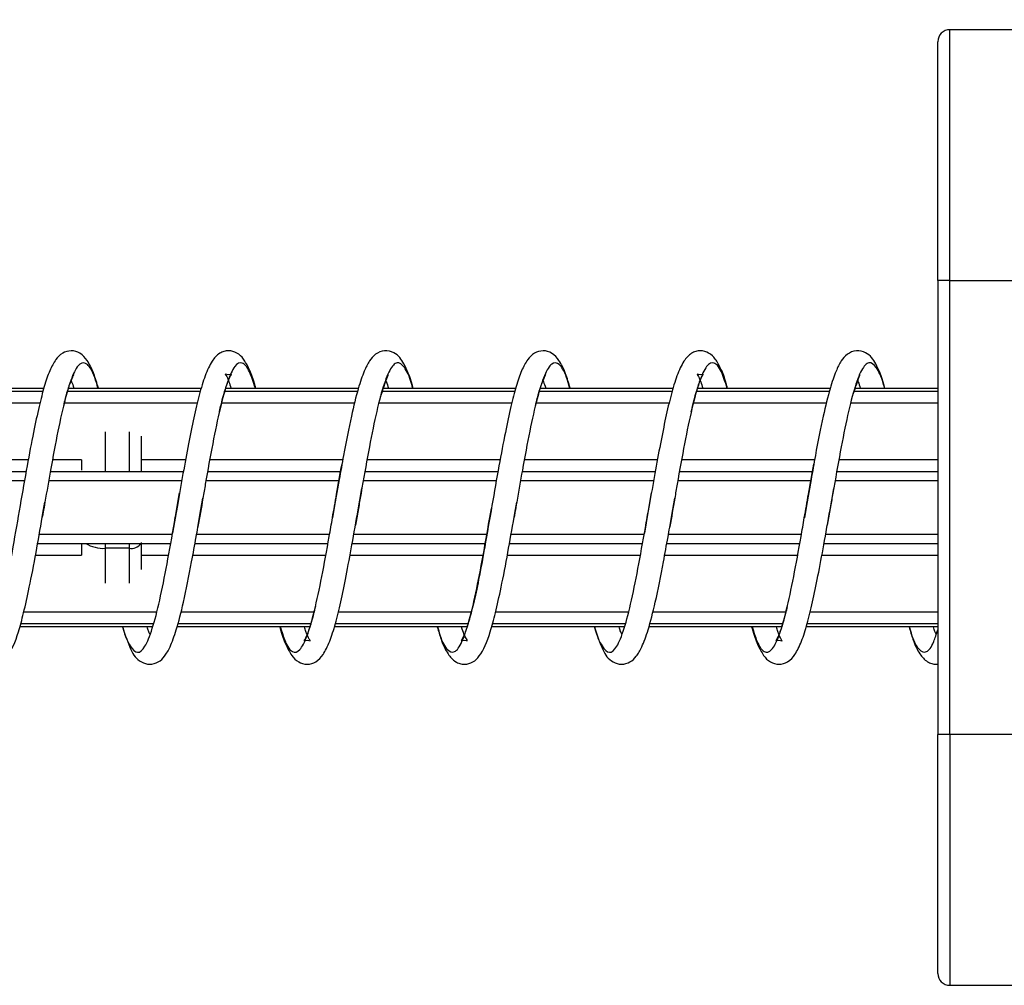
# Model space of a CAD drawing. Header units: millimetres. Extents: x 13 to 546, y 13 to 419.
# Tile 9 of 44: x 203 to 236, y 187 to 220. Entities that reach past the tile are written whole.
import ezdxf

# ---------------------------------------------------------------- set-up
doc = ezdxf.new("R2010")
doc.units = ezdxf.units.MM
doc.header["$LTSCALE"] = 2
doc.linetypes.add('SLD-Solid', pattern=[0])
doc.layers.add('DIMENSIONS', color=140, linetype='SLD-Solid', lineweight=25)
doc.styles.add('SLDTEXTSTYLE0', font='VERDANA.TTF')
doc.dimstyles.new('SLDDIMSTYLE1', dxfattribs={"dimtxt": 4.316016, "dimasz": 6.604, "dimexe": 0, "dimexo": 0.0625, "dimgap": 1.079004, "dimtad": 0, "dimtih": 1, "dimtoh": 1, "dimlfac": 1.25, "dimrnd": 1e-09, "dimzin": 4, "dimdsep": 46, "dimtxsty": 'SLDTEXTSTYLE0', "dimsah": 1, "dimcen": 0.09, "dimadec": 0, "dimazin": 1, "dimtfac": 1, "dimtofl": 0, "dimtmove": 0, "dimatfit": 3, "dimfxl": 0, "dimfrac": 2, "dimtolj": 1, "dimtzin": 12, "dimarcsym": 0})

# ---------------------------------------------------------------- blocks, each defined once
blk = doc.blocks.new('_D_2')
at = {"layer": 'DIMENSIONS'}
for p, q in [((166.548, 218.718), (166.548, 265.725)), ((286.548, 216.264), (286.548, 265.725)), ((166.548, 259.375), (209.512, 259.375)), ((215.36, 259.375), (213.911, 259.375)), ((213.911, 259.375), (213.911, 252.516)), ((228.186, 259.375), (229.635, 259.375)), ((229.635, 259.375), (229.635, 252.516)), ((286.548, 259.375), (234.034, 259.375)), ((213.911, 252.516), (215.36, 252.516)), ((229.635, 252.516), (228.186, 252.516))]:
    blk.add_line(p, q, dxfattribs=at)
for points in [[(166.548, 259.375), (173.152, 258.359), (173.152, 260.391)], [(286.548, 259.375), (279.944, 260.391), (279.944, 258.359)]]:
    blk.add_solid(points, dxfattribs=at)
at = {"layer": 'DIMENSIONS', "char_height": 4.2333, "attachment_point": 1, "style": 'SLDTEXTSTYLE0'}
for s, insert in [('150.0', (213.565, 265.718)), ('5.91', (215.36, 257.893))]:
    blk.add_mtext(s, dxfattribs=dict(at, insert=insert))

msp = doc.modelspace()

# ---------------------------------------------------------------- linework, layer by layer
for p, q in [((234.148, 210.9238), (234.148, 219.3238)), ((242.948, 219.3238), (234.148, 219.3238)), ((234.148, 210.9238), (233.748, 210.9238)), ((233.748, 210.9238), (233.748, 195.7238)), ((234.148, 195.7238), (234.148, 210.9238)), ((234.148, 210.9238), (242.948, 210.9238)), ((199.3529, 207.2237), (203.7879, 207.2237)), ((199.3868, 207.3238), (203.8138, 207.3238)), ((204.6108, 207.2237), (209.0566, 207.2237)), ((204.6424, 207.3238), (209.0873, 207.3238)), ((209.8746, 207.2237), (214.3208, 207.2237)), ((209.9025, 207.3238), (214.3476, 207.3238)), ((215.1529, 207.2237), (219.5879, 207.2237)), ((215.1868, 207.3238), (219.6138, 207.3238)), ((220.4108, 207.2237), (224.8566, 207.2237)), ((220.4424, 207.3238), (224.8873, 207.3238)), ((225.6746, 207.2237), (230.1208, 207.2237)), ((225.7025, 207.3238), (230.1476, 207.3238)), ((230.9529, 207.2237), (233.748, 207.2237)), ((230.9868, 207.3238), (233.748, 207.3238)), ((199.2381, 206.8337), (203.6866, 206.8337)), ((204.5005, 206.8337), (208.9545, 206.8337)), ((209.7659, 206.8337), (214.2233, 206.8337)), ((215.0381, 206.8337), (219.4866, 206.8337)), ((220.3005, 206.8337), (224.7545, 206.8337)), ((225.5659, 206.8337), (230.0233, 206.8337)), ((230.8381, 206.8337), (233.748, 206.8337)), ((205.8691, 205.8536), (205.8691, 204.5238)), ((206.6691, 205.8536), (206.6691, 204.5238)), ((203.2909, 204.9238), (198.8335, 204.9238)), ((205.0691, 204.9238), (204.0987, 204.9238)), ((208.5586, 204.9238), (207.0691, 204.9238)), ((213.822, 204.9238), (209.3636, 204.9238)), ((219.0909, 204.9238), (214.6335, 204.9238)), ((224.3586, 204.9238), (219.8987, 204.9238)), ((229.622, 204.9238), (225.1636, 204.9238)), ((233.748, 204.9238), (230.4335, 204.9238)), ((203.2173, 204.5238), (198.7622, 204.5238)), ((208.4839, 204.5238), (204.0257, 204.5238)), ((213.7505, 204.5238), (209.2921, 204.5238)), ((219.0173, 204.5238), (214.5622, 204.5238)), ((224.2839, 204.5238), (219.8257, 204.5238)), ((229.5505, 204.5238), (225.0921, 204.5238)), ((233.748, 204.5238), (230.3622, 204.5238)), ((203.1622, 204.2126), (198.7067, 204.2126)), ((208.4284, 204.2126), (203.9716, 204.2126)), ((213.6947, 204.2126), (209.2369, 204.2126)), ((213.705, 204.264), (213.5498, 203.3893)), ((218.9622, 204.2126), (214.5067, 204.2126)), ((224.2284, 204.2126), (219.7716, 204.2126)), ((229.4947, 204.2126), (225.0369, 204.2126)), ((229.505, 204.264), (229.3498, 203.3893)), ((233.748, 204.2126), (230.3067, 204.2126)), ((208.2439, 203.1591), (208.3576, 203.8158)), ((214.3379, 203.2516), (214.4613, 203.9578)), ((224.0439, 203.1591), (224.1576, 203.8158)), ((230.1379, 203.2516), (230.2613, 203.9578)), ((203.8047, 203.2526), (203.8479, 203.5007)), ((209.0719, 203.2554), (209.1377, 203.6373)), ((219.6047, 203.2526), (219.6479, 203.5007)), ((224.8719, 203.2554), (224.9377, 203.6373)), ((203.7605, 203.0029), (203.8047, 203.2526)), ((208.2429, 203.1592), (208.1218, 202.4671)), ((208.2838, 203.393), (208.2429, 203.1592)), ((208.9687, 202.6617), (209.0719, 203.2554)), ((213.5498, 203.3893), (213.4783, 202.9754)), ((214.3661, 203.4182), (214.2475, 202.7355)), ((219.5605, 203.0029), (219.6047, 203.2526)), ((224.0429, 203.1592), (223.9218, 202.4671)), ((224.0838, 203.393), (224.0429, 203.1592)), ((224.7687, 202.6617), (224.8719, 203.2554)), ((229.3498, 203.3893), (229.2783, 202.9754)), ((230.1661, 203.4182), (230.0475, 202.7355)), ((203.6047, 202.1238), (208.06, 202.1238)), ((203.6599, 202.4349), (208.116, 202.4349)), ((205.8691, 202.1238), (205.8691, 201.957)), ((206.6691, 202.1238), (206.6691, 201.957)), ((208.8735, 202.1238), (213.33, 202.1238)), ((208.9293, 202.4349), (213.3849, 202.4349)), ((214.139, 202.1238), (218.5959, 202.1238)), ((214.1939, 202.4349), (218.6502, 202.4349)), ((219.4047, 202.1238), (223.86, 202.1238)), ((219.4599, 202.4349), (223.916, 202.4349)), ((224.6735, 202.1238), (229.13, 202.1238)), ((224.7293, 202.4349), (229.1849, 202.4349)), ((229.939, 202.1238), (233.748, 202.1238)), ((229.9939, 202.4349), (233.748, 202.4349)), ((206.6691, 201.957), (205.8691, 201.957)), ((205.8691, 201.957), (205.8691, 200.7939)), ((206.6691, 201.957), (206.6691, 200.7939)), ((203.5324, 201.7238), (205.0691, 201.7238)), ((207.0691, 201.7238), (207.988, 201.7238)), ((208.8007, 201.7238), (213.2578, 201.7238)), ((214.0643, 201.7238), (218.5231, 201.7238)), ((219.3324, 201.7238), (223.788, 201.7238)), ((224.6007, 201.7238), (229.0578, 201.7238)), ((229.8643, 201.7238), (233.748, 201.7238)), ((207.5838, 199.8138), (203.1381, 199.8138)), ((212.8569, 199.8138), (208.3987, 199.8138)), ((218.121, 199.8138), (213.6678, 199.8138)), ((223.3838, 199.8138), (218.9381, 199.8138)), ((228.6569, 199.8138), (224.1987, 199.8138)), ((233.748, 199.8138), (229.4678, 199.8138)), ((207.4371, 199.3238), (203.0061, 199.3238)), ((207.4731, 199.4238), (203.0332, 199.4238)), ((212.7161, 199.3238), (208.2715, 199.3238)), ((212.7453, 199.4238), (208.2975, 199.4238)), ((217.9791, 199.3238), (213.5383, 199.3238)), ((218.0125, 199.4238), (213.5706, 199.4238)), ((223.2371, 199.3238), (218.8061, 199.3238)), ((223.2731, 199.4238), (218.8332, 199.4238)), ((228.5161, 199.3238), (224.0715, 199.3238)), ((228.5453, 199.4238), (224.0975, 199.4238)), ((233.748, 199.3238), (229.3383, 199.3238)), ((233.748, 199.4238), (229.3706, 199.4238)), ((234.148, 195.7238), (233.748, 195.7238)), ((234.148, 195.7238), (234.148, 187.3238)), ((242.948, 195.7238), (234.148, 195.7238)), ((234.148, 187.3238), (242.948, 187.3238))]:
    msp.add_line(p, q)
for centre, radius, start, end in [((234.148, 218.9238), 0.4, 90, 180), ((205.8175, 203.1264), 1.1706, 238.93477, 272.52718), ((206.7375, 202.3475), 0.3965, 260.05903, 325.63985), ((234.148, 187.7238), 0.4, 180, 270)]:
    msp.add_arc(centre, radius, start, end)
for points, knots in [([(233.748, 210.9238), (233.748, 213.0454), (233.748, 215.0804), (233.748, 218.0809), (233.748, 218.9238), (233.748, 218.9238)], [0, 0, 0, 0, 0.5, 0.5, 1, 1, 1, 1]), ([(205.6383, 207.3238), (205.5885, 207.4906), (205.4754, 207.869), (205.2768, 208.2469), (205.078, 208.4869), (204.734, 208.6057), (204.3901, 208.4928), (204.1998, 208.2782), (204.0036, 207.9172), (203.8235, 207.3918), (203.6494, 206.7097), (203.4579, 205.8246), (203.244, 204.6917), (203.0952, 203.8399), (203.0167, 203.3903)], [0, 0, 0, 0, 0.07283482, 0.16521238, 0.24303131, 0.29893162, 0.35246942, 0.42314948, 0.50645073, 0.59184206, 0.67913267, 0.77374288, 0.880581, 1, 1, 1, 1]), ([(210.9061, 207.3238), (210.8919, 207.3776), (210.8239, 207.6349), (210.6941, 207.9655), (210.5102, 208.2977), (210.3195, 208.4962), (210.0508, 208.5879), (209.8237, 208.5522), (209.6293, 208.4581), (209.4247, 208.2274), (209.2115, 207.7697), (209.0156, 207.1192), (208.834, 206.3504), (208.657, 205.4604), (208.4692, 204.4568), (208.3461, 203.7505), (208.2838, 203.393)], [0, 0, 0, 0, 0.02160629, 0.10326055, 0.1803059, 0.24604866, 0.2980723, 0.32390155, 0.35594397, 0.43870261, 0.53716096, 0.63128271, 0.72227752, 0.81220181, 0.90493879, 1, 1, 1, 1]), ([(216.1758, 207.3238), (216.1681, 207.353), (216.075, 207.7073), (215.889, 208.1273), (215.6551, 208.488), (215.211, 208.608), (214.8854, 208.4609), (214.7023, 208.2312), (214.5253, 207.8833), (214.3261, 207.2914), (214.0953, 206.3555), (213.8859, 205.298), (213.7522, 204.5339), (213.705, 204.264)], [0, 0, 0, 0, 0.0127687, 0.1547139, 0.2732525, 0.3337549, 0.398301, 0.4702841, 0.5529732, 0.654923, 0.778007, 0.9216022, 1, 1, 1, 1]), ([(221.4383, 207.3238), (221.3885, 207.4906), (221.2754, 207.869), (221.0768, 208.2469), (220.878, 208.4869), (220.534, 208.6057), (220.1901, 208.4928), (219.9998, 208.2782), (219.8036, 207.9172), (219.6235, 207.3918), (219.4494, 206.7097), (219.2579, 205.8246), (219.044, 204.6917), (218.8952, 203.8399), (218.8167, 203.3903)], [0, 0, 0, 0, 0.07283482, 0.16521238, 0.24303131, 0.29893162, 0.35246942, 0.42314948, 0.50645073, 0.59184206, 0.67913267, 0.77374288, 0.880581, 1, 1, 1, 1]), ([(226.7061, 207.3238), (226.6919, 207.3776), (226.6239, 207.6349), (226.4941, 207.9655), (226.3102, 208.2977), (226.1195, 208.4962), (225.8508, 208.5879), (225.6237, 208.5522), (225.4293, 208.4581), (225.2247, 208.2274), (225.0115, 207.7697), (224.8156, 207.1192), (224.634, 206.3504), (224.457, 205.4604), (224.2692, 204.4568), (224.1461, 203.7505), (224.0838, 203.393)], [0, 0, 0, 0, 0.02160629, 0.10326055, 0.1803059, 0.24604866, 0.2980723, 0.32390155, 0.35594397, 0.43870261, 0.53716096, 0.63128271, 0.72227752, 0.81220181, 0.90493879, 1, 1, 1, 1]), ([(231.9758, 207.3238), (231.9681, 207.353), (231.875, 207.7073), (231.689, 208.1273), (231.4551, 208.488), (231.011, 208.608), (230.6854, 208.4609), (230.5023, 208.2312), (230.3253, 207.8833), (230.1261, 207.2914), (229.8953, 206.3555), (229.6859, 205.298), (229.5522, 204.5339), (229.505, 204.264)], [0, 0, 0, 0, 0.0127687, 0.1547139, 0.2732525, 0.3337549, 0.398301, 0.4702841, 0.5529732, 0.654923, 0.778007, 0.9216022, 1, 1, 1, 1]), ([(205.6237, 207.3238), (205.5881, 207.4477), (205.4705, 207.8568), (205.2705, 208.1652), (205.0216, 208.2027), (204.7765, 207.7997), (204.5297, 207.0172), (204.281, 205.9143), (204.0559, 204.6981), (203.9111, 203.8617), (203.8485, 203.5006)], [0, 0, 0, 0, 0.0604137, 0.19937959, 0.33872168, 0.477498, 0.61652435, 0.75582326, 0.89458438, 1, 1, 1, 1]), ([(210.8942, 207.3238), (210.8294, 207.5227), (210.6822, 207.9747), (210.4551, 208.2253), (210.2068, 208.114), (209.9595, 207.579), (209.7145, 206.6806), (209.4659, 205.4918), (209.2742, 204.426), (209.1652, 203.7937), (209.1383, 203.6372)], [0, 0, 0, 0, 0.1102436, 0.2505474, 0.3913444, 0.5319927, 0.6723042, 0.8131594, 0.953739, 1, 1, 1, 1]), ([(216.1652, 207.3238), (216.1545, 207.3645), (216.0616, 207.7182), (215.8841, 208.0564), (215.6382, 208.2447), (215.3927, 207.9773), (215.1435, 207.318), (214.8977, 206.3115), (214.6522, 205.0502), (214.473, 204.0343), (214.3784, 203.4894), (214.3661, 203.4182)], [0, 0, 0, 0, 0.0179059, 0.1555313, 0.2927045, 0.4297953, 0.5674349, 0.7045632, 0.8416915, 0.9793311, 1, 1, 1, 1]), ([(221.4237, 207.3238), (221.3881, 207.4477), (221.2705, 207.8568), (221.0705, 208.1652), (220.8216, 208.2027), (220.5765, 207.7997), (220.3297, 207.0172), (220.081, 205.9143), (219.8559, 204.6981), (219.7111, 203.8617), (219.6485, 203.5006)], [0, 0, 0, 0, 0.0604137, 0.1993796, 0.3387217, 0.477498, 0.6165244, 0.7558233, 0.8945844, 1, 1, 1, 1]), ([(226.6942, 207.3238), (226.6294, 207.5227), (226.4822, 207.9747), (226.2551, 208.2253), (226.0068, 208.114), (225.7595, 207.579), (225.5145, 206.6806), (225.2659, 205.4918), (225.0742, 204.426), (224.9652, 203.7937), (224.9383, 203.6372)], [0, 0, 0, 0, 0.1102436, 0.2505474, 0.3913444, 0.5319927, 0.6723042, 0.8131594, 0.953739, 1, 1, 1, 1]), ([(231.9652, 207.3238), (231.9545, 207.3645), (231.8616, 207.7182), (231.6841, 208.0564), (231.4382, 208.2447), (231.1927, 207.9773), (230.9435, 207.318), (230.6977, 206.3115), (230.4522, 205.0502), (230.273, 204.0343), (230.1784, 203.4894), (230.1661, 203.4182)], [0, 0, 0, 0, 0.0179059, 0.1555313, 0.2927045, 0.4297953, 0.5674349, 0.7045632, 0.8416915, 0.9793311, 1, 1, 1, 1]), ([(204.4917, 206.7985), (204.5112, 206.8781), (204.5818, 207.1656), (204.6882, 207.4903), (204.8075, 207.7461), (204.8166, 207.7692), (204.8203, 207.7786)], [0, 0, 0, 0, 0.1274059, 0.4603613, 0.7809513, 1, 1, 1, 1]), ([(209.6932, 206.5342), (209.7109, 206.6121), (209.7858, 206.9409), (209.9083, 207.3587), (210.0366, 207.708), (210.1269, 207.8101), (210.0049, 207.7551), (209.8574, 207.808), (209.9135, 207.7587), (209.989, 207.6019), (210.0554, 207.397), (210.0791, 207.3238)], [0, 0, 0, 0, 0.0497681, 0.2101412, 0.3755308, 0.5123845, 0.6059771, 0.6905133, 0.7988443, 0.9281545, 1, 1, 1, 1]), ([(215.0856, 207.0249), (215.1682, 207.2749), (215.3097, 207.7031), (215.3392, 207.7468), (215.3515, 207.7649)], [0, 0, 0, 0, 0.5835701, 1, 1, 1, 1]), ([(220.2917, 206.7985), (220.3112, 206.8781), (220.3818, 207.1656), (220.4882, 207.4903), (220.6075, 207.7461), (220.6166, 207.7692), (220.6203, 207.7786)], [0, 0, 0, 0, 0.1274059, 0.4603613, 0.7809513, 1, 1, 1, 1]), ([(225.4932, 206.5342), (225.5109, 206.6121), (225.5858, 206.9409), (225.7083, 207.3587), (225.8366, 207.708), (225.9269, 207.8101), (225.8049, 207.7551), (225.6574, 207.808), (225.7135, 207.7587), (225.789, 207.6019), (225.8554, 207.397), (225.8791, 207.3238)], [0, 0, 0, 0, 0.0497681, 0.2101412, 0.3755308, 0.5123845, 0.6059771, 0.6905133, 0.7988443, 0.9281545, 1, 1, 1, 1]), ([(230.8856, 207.0249), (230.9682, 207.2749), (231.1097, 207.7031), (231.1392, 207.7468), (231.1515, 207.7649)], [0, 0, 0, 0, 0.5835701, 1, 1, 1, 1]), ([(204.7277, 207.5627), (204.7488, 207.5201), (204.7749, 207.4677), (204.8095, 207.3467), (204.8161, 207.3238)], [0, 0, 0, 0, 0.8102139, 1, 1, 1, 1]), ([(215.2584, 207.5791), (215.2666, 207.5627), (215.292, 207.5116), (215.3253, 207.3997), (215.3479, 207.3238)], [0, 0, 0, 0, 0.3208527, 1, 1, 1, 1]), ([(220.5277, 207.5627), (220.5488, 207.5201), (220.5749, 207.4677), (220.6095, 207.3467), (220.6161, 207.3238)], [0, 0, 0, 0, 0.8102139, 1, 1, 1, 1]), ([(231.0584, 207.5791), (231.0666, 207.5627), (231.092, 207.5116), (231.1253, 207.3997), (231.1479, 207.3238)], [0, 0, 0, 0, 0.3208527, 1, 1, 1, 1]), ([(207.0691, 205.7127), (207.0691, 205.7126), (207.0691, 205.7123), (207.0691, 205.4608), (207.0691, 204.9968), (207.0691, 204.6319), (207.0691, 204.5238)], [0, 0, 0, 0, 0.1276745, 0.4879382, 0.8482019, 1, 1, 1, 1]), ([(205.0691, 204.9238), (205.0691, 204.828), (205.0691, 204.7298), (205.0691, 204.5803), (205.0691, 204.5768)], [0, 0, 0, 0, 0.9762664, 1, 1, 1, 1]), ([(213.4776, 202.9755), (213.5233, 203.2415), (213.629, 203.856), (213.7359, 204.4456), (213.7965, 204.7799)], [0, 0, 0, 0, 0.4328929, 1, 1, 1, 1]), ([(229.2776, 202.9755), (229.3233, 203.2415), (229.429, 203.856), (229.5359, 204.4456), (229.5965, 204.7799)], [0, 0, 0, 0, 0.4328929, 1, 1, 1, 1]), ([(203.8485, 203.5006), (203.8286, 203.3861), (203.7995, 203.219), (203.7703, 203.0545), (203.7612, 203.0028)], [0, 0, 0, 0, 0.6855895, 1, 1, 1, 1]), ([(209.1383, 203.6372), (209.0836, 203.3139), (209.0275, 202.9822), (208.9708, 202.6695), (208.9694, 202.6616)], [0, 0, 0, 0, 0.9746985, 1, 1, 1, 1]), ([(219.6485, 203.5006), (219.6286, 203.3861), (219.5995, 203.219), (219.5703, 203.0545), (219.5612, 203.0028)], [0, 0, 0, 0, 0.6855895, 1, 1, 1, 1]), ([(224.9383, 203.6372), (224.8836, 203.3139), (224.8275, 202.9822), (224.7708, 202.6695), (224.7694, 202.6616)], [0, 0, 0, 0, 0.9746985, 1, 1, 1, 1]), ([(203.0167, 203.3903), (202.9355, 202.9213), (202.7846, 202.0486), (202.5844, 200.9407), (202.4019, 200.107), (202.245, 199.4986), (202.1076, 199.0977), (202.013, 198.8849), (201.9575, 198.8401), (202.1048, 198.8927), (202.2271, 198.8351), (202.1351, 198.9543), (202.0566, 199.1296), (202.0026, 199.3234), (202.0025, 199.3238)], [0, 0, 0, 0, 0.1423745, 0.2649443, 0.3694597, 0.4617893, 0.5489586, 0.6301518, 0.6981723, 0.7512522, 0.8100185, 0.8959484, 0.9997957, 1, 1, 1, 1]), ([(206.4521, 199.3238), (206.4533, 199.3191), (206.5368, 198.9922), (206.7048, 198.6498), (206.9501, 198.399), (207.1962, 198.6105), (207.4453, 199.2176), (207.6906, 200.1815), (207.9369, 201.4146), (208.123, 202.4587), (208.2245, 203.0466), (208.2439, 203.1591)], [0, 0, 0, 0, 0.0020155, 0.140211, 0.2778554, 0.4155825, 0.5537637, 0.691378, 0.8291576, 0.9673103, 1, 1, 1, 1]), ([(211.7138, 199.3238), (211.7182, 199.3067), (211.779, 199.0705), (211.9041, 198.7388), (212.0997, 198.3674), (212.2901, 198.1551), (212.634, 198.0417), (212.978, 198.161), (213.177, 198.3983), (213.3888, 198.8162), (213.5762, 199.4145), (213.7555, 200.1478), (213.9378, 201.0367), (214.1362, 202.0929), (214.2693, 202.8574), (214.3379, 203.2516)], [0, 0, 0, 0, 0.0066439, 0.09197892, 0.17522525, 0.2458587, 0.2993612, 0.35522465, 0.43299227, 0.52530892, 0.61575474, 0.70524068, 0.79694961, 0.89528307, 1, 1, 1, 1]), ([(216.9964, 199.3238), (217.0214, 199.2329), (217.1285, 198.8449), (217.3187, 198.5209), (217.567, 198.4221), (217.8119, 198.7699), (218.0597, 199.5031), (218.3075, 200.5672), (218.5525, 201.8685), (218.7178, 202.8195), (218.8006, 203.2958)], [0, 0, 0, 0, 0.0418871, 0.1787936, 0.315845, 0.4524161, 0.5893968, 0.7263775, 0.8629486, 1, 1, 1, 1]), ([(218.8167, 203.3903), (218.7355, 202.9213), (218.5846, 202.0486), (218.3844, 200.9407), (218.2019, 200.107), (218.045, 199.4986), (217.9076, 199.0977), (217.813, 198.8849), (217.7575, 198.8401), (217.9048, 198.8927), (218.0271, 198.8351), (217.9351, 198.9543), (217.8566, 199.1296), (217.8026, 199.3234), (217.8025, 199.3238)], [0, 0, 0, 0, 0.1423745, 0.2649443, 0.3694597, 0.4617893, 0.5489586, 0.6301518, 0.6981723, 0.7512522, 0.8100185, 0.8959484, 0.9997957, 1, 1, 1, 1]), ([(222.2521, 199.3238), (222.2533, 199.3191), (222.3368, 198.9922), (222.5048, 198.6498), (222.7501, 198.399), (222.9962, 198.6105), (223.2453, 199.2176), (223.4906, 200.1815), (223.7369, 201.4146), (223.923, 202.4587), (224.0245, 203.0466), (224.0439, 203.1591)], [0, 0, 0, 0, 0.0020155, 0.140211, 0.2778554, 0.4155825, 0.5537637, 0.691378, 0.8291576, 0.9673103, 1, 1, 1, 1]), ([(227.5138, 199.3238), (227.5182, 199.3067), (227.579, 199.0705), (227.7041, 198.7388), (227.8997, 198.3674), (228.0901, 198.1551), (228.434, 198.0417), (228.778, 198.161), (228.977, 198.3983), (229.1888, 198.8162), (229.3762, 199.4145), (229.5555, 200.1478), (229.7378, 201.0367), (229.9362, 202.0929), (230.0693, 202.8574), (230.1379, 203.2516)], [0, 0, 0, 0, 0.0066439, 0.0919789, 0.1752252, 0.2458587, 0.2993612, 0.3552247, 0.4329923, 0.5253089, 0.6157547, 0.7052407, 0.7969496, 0.8952831, 1, 1, 1, 1]), ([(201.1873, 199.3238), (201.2283, 199.1822), (201.3369, 198.8069), (201.5251, 198.4238), (201.7293, 198.1891), (201.9237, 198.0953), (202.1508, 198.0596), (202.4195, 198.1512), (202.6893, 198.4335), (202.9188, 198.9659), (203.14, 199.7991), (203.3364, 200.6781), (203.5464, 201.7772), (203.6904, 202.6018), (203.7605, 203.0029)], [0, 0, 0, 0, 0.0610614, 0.1619386, 0.2467305, 0.2795601, 0.3060239, 0.3593257, 0.4266836, 0.5888518, 0.6767945, 0.7754935, 0.8907725, 1, 1, 1, 1]), ([(211.7317, 199.3238), (211.784, 199.1544), (211.9184, 198.7185), (212.1335, 198.4409), (212.3824, 198.4917), (212.6288, 198.9733), (212.8741, 199.8252), (213.1233, 200.9806), (213.3233, 202.0807), (213.4414, 202.766), (213.4776, 202.9755)], [0, 0, 0, 0, 0.0896493, 0.2307511, 0.3724281, 0.5137226, 0.6548475, 0.7965538, 0.9377944, 1, 1, 1, 1]), ([(216.9873, 199.3238), (217.0283, 199.1822), (217.1369, 198.8069), (217.3251, 198.4238), (217.5293, 198.1891), (217.7237, 198.0953), (217.9508, 198.0596), (218.2195, 198.1512), (218.4893, 198.4335), (218.7188, 198.9659), (218.94, 199.7991), (219.1364, 200.6781), (219.3464, 201.7772), (219.4904, 202.6018), (219.5605, 203.0029)], [0, 0, 0, 0, 0.0610614, 0.1619386, 0.2467305, 0.2795601, 0.3060239, 0.3593257, 0.4266836, 0.5888518, 0.6767945, 0.7754935, 0.8907725, 1, 1, 1, 1]), ([(227.5317, 199.3238), (227.584, 199.1544), (227.7184, 198.7185), (227.9335, 198.4409), (228.1824, 198.4917), (228.4288, 198.9733), (228.6741, 199.8252), (228.9233, 200.9806), (229.1233, 202.0807), (229.2414, 202.766), (229.2776, 202.9755)], [0, 0, 0, 0, 0.0896493, 0.2307511, 0.3724281, 0.5137226, 0.6548475, 0.7965538, 0.9377944, 1, 1, 1, 1]), ([(206.4471, 199.3238), (206.5396, 199.0487), (206.7152, 198.5265), (206.9385, 198.1868), (207.3583, 198.0432), (207.6818, 198.1476), (207.8681, 198.3434), (208.0551, 198.6666), (208.2637, 199.241), (208.5032, 200.1763), (208.7215, 201.282), (208.882, 202.1602), (208.9502, 202.5548), (208.9687, 202.6617)], [0, 0, 0, 0, 0.1377548, 0.2614528, 0.3154764, 0.3715836, 0.4384938, 0.5187198, 0.6199872, 0.7433598, 0.8885425, 0.9698102, 1, 1, 1, 1]), ([(222.2471, 199.3238), (222.3396, 199.0487), (222.5152, 198.5265), (222.7385, 198.1868), (223.1583, 198.0432), (223.4818, 198.1476), (223.6681, 198.3434), (223.8551, 198.6666), (224.0637, 199.241), (224.3032, 200.1763), (224.5215, 201.282), (224.682, 202.1602), (224.7502, 202.5548), (224.7687, 202.6617)], [0, 0, 0, 0, 0.13775481, 0.26145278, 0.31547638, 0.37158356, 0.4384938, 0.51871977, 0.6199872, 0.74335985, 0.88854253, 0.96981019, 1, 1, 1, 1]), ([(205.0691, 202.1238), (205.0691, 201.9933), (205.0691, 201.8371), (205.0691, 201.7398), (205.0691, 201.7238)], [0, 0, 0, 0, 0.8349241, 1, 1, 1, 1]), ([(207.0691, 202.1523), (207.0691, 201.9), (207.0691, 201.5402), (207.0691, 201.3186), (207.0691, 201.2523)], [0, 0, 0, 0, 0.7009508, 1, 1, 1, 1]), ([(212.9048, 200.0141), (212.8853, 199.9306), (212.811, 199.6138), (212.6922, 199.2294), (212.5735, 198.921), (212.4927, 198.8377), (212.6236, 198.8926), (212.7644, 198.838), (212.6966, 198.9061), (212.6208, 199.0694), (212.5586, 199.2712), (212.5424, 199.3238)], [0, 0, 0, 0, 0.05650908, 0.21438068, 0.37328859, 0.50499411, 0.59794819, 0.68699719, 0.80638831, 0.9495616, 1, 1, 1, 1]), ([(228.7048, 200.0141), (228.6853, 199.9306), (228.611, 199.6138), (228.4922, 199.2294), (228.3735, 198.921), (228.2927, 198.8377), (228.4236, 198.8926), (228.5644, 198.838), (228.4966, 198.9061), (228.4208, 199.0694), (228.3586, 199.2712), (228.3424, 199.3238)], [0, 0, 0, 0, 0.0565091, 0.2143807, 0.3732886, 0.5049941, 0.5979482, 0.6869972, 0.8063883, 0.9495616, 1, 1, 1, 1]), ([(207.3634, 199.0804), (207.3482, 199.1107), (207.321, 199.1651), (207.289, 199.2752), (207.2749, 199.3238)], [0, 0, 0, 0, 0.55848, 1, 1, 1, 1]), ([(223.1634, 199.0804), (223.1482, 199.1107), (223.121, 199.1651), (223.089, 199.2752), (223.0749, 199.3238)], [0, 0, 0, 0, 0.55848, 1, 1, 1, 1]), ([(232.7873, 199.3238), (232.8283, 199.1822), (232.937, 198.8067), (233.1244, 198.4253), (233.331, 198.1858), (233.5217, 198.0994), (233.6684, 198.064), (233.7307, 198.0848), (233.748, 198.0906)], [0, 0, 0, 0, 0.19313, 0.5121929, 0.7803795, 0.8842157, 0.9679177, 1, 1, 1, 1]), ([(232.7964, 199.3238), (232.8214, 199.2329), (232.9285, 198.8451), (233.1187, 198.5179), (233.367, 198.4328), (233.5749, 198.6853), (233.7026, 199.0882), (233.748, 199.2312)], [0, 0, 0, 0, 0.079396, 0.3388992, 0.5986769, 0.8575445, 1, 1, 1, 1]), ([(233.6959, 199.0787), (233.6676, 199.1352), (233.6393, 199.1918), (233.6026, 199.3234), (233.6025, 199.3238)], [0, 0, 0, 0, 0.997107, 1, 1, 1, 1]), ([(233.748, 187.7238), (233.748, 187.7238), (233.748, 188.5667), (233.748, 191.5672), (233.748, 193.6021), (233.748, 195.7238)], [0, 0, 0, 0, 0.5, 0.5, 1, 1, 1, 1])]:
    msp.add_open_spline(points, degree=3, knots=knots)

# ---------------------------------------------------------------- dimensions: what is measured, and where the dimension line sits
at = {"layer": 'DIMENSIONS'}
dim = msp.add_linear_dim(base=(286.548, 259.3753), p1=(166.548, 216.1777), p2=(286.548, 213.7238), dimstyle='SLDDIMSTYLE1', dxfattribs=at)
dim.commit()
dim.dimension.update_dxf_attribs({"geometry": '_D_2', "text_midpoint": (221.7728, 259.3753), "dimtype": 160})

doc.saveas('drawing.dxf')
